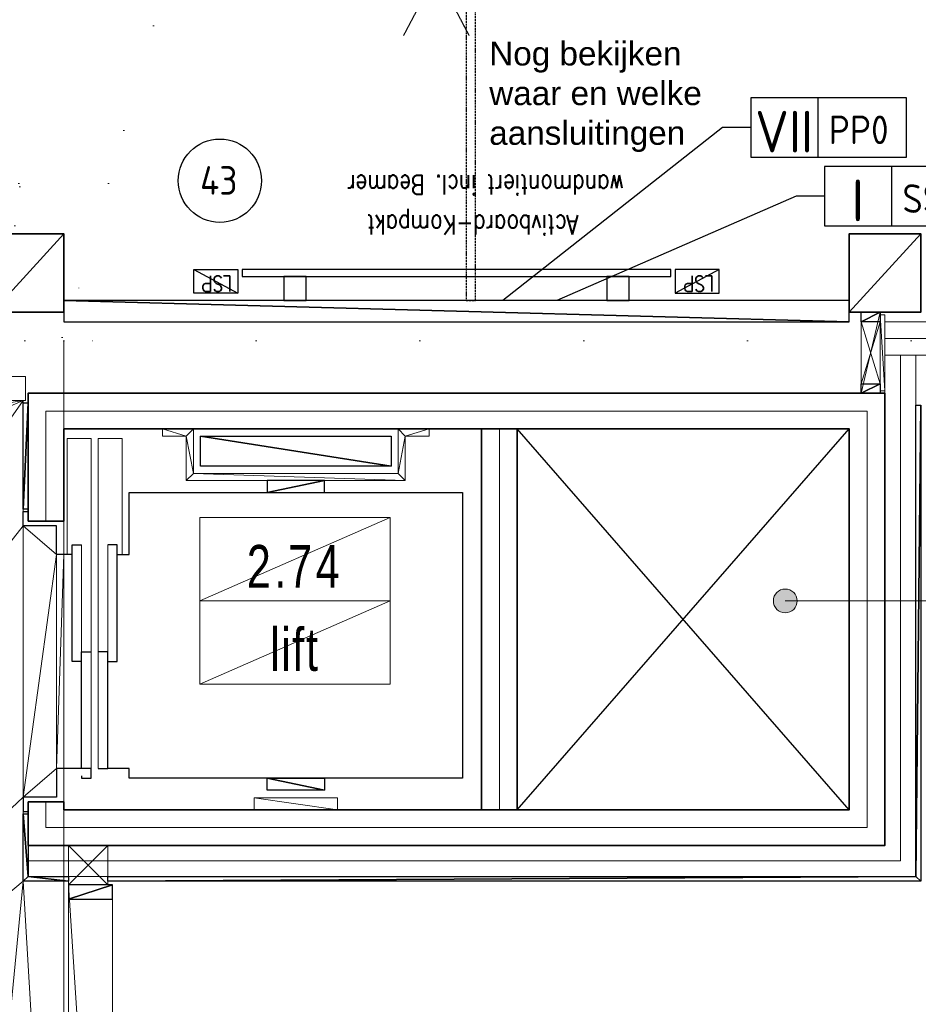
# Model space of a CAD drawing. Header units: millimetres. Extents: x -437 to 139813, y -473 to 90544.
# Tile 53 of 149: x 60078 to 63853, y 57257 to 61394. Entities that reach past the tile are written whole.
import ezdxf
from ezdxf.enums import TextEntityAlignment as Align

# ---------------------------------------------------------------- set-up
doc = ezdxf.new("R2010")
doc.units = ezdxf.units.MM
for name, pattern in [('DGN Style 1', [688.000884, 1.14476, -686.856124]), ('DGN Style 2', [1144.760206, 686.856124, -457.904082]), ('HHL_M011', [12, 8, -2, 0, -2]), ('HHL_V050', [3, 2, -1])]:
    doc.linetypes.add(name, pattern=pattern)
for name, color, linetype in [('00-HHL-Einrichtung Allgem', 3, 'Continuous'), ('00-HHL-Installationen', 2, 'Continuous'), ('B4TM', 3, 'Continuous'), ('BO-00-boards', 3, 'Continuous'), ('DR-80-txt', 2, 'Continuous'), ('DR-90-points', 31, 'Continuous'), ('ME-00-media', 93, 'Continuous'), ('Xref', 253, 'Continuous')]:
    doc.layers.add(name, color=color, linetype=linetype)
for name, color, linetype, lineweight in [('059 Kader (tekening)', 253, 'Continuous', 13), ('19012-DO-laag 02 - 004 Ruimtenummers', 253, 'Continuous', 13), ('19012-DO-laag 02 - 004b ruimtenr + m²', 253, 'Continuous', 13), ('19012-DO-laag 02 - 025 Liften', 253, 'Continuous', 13), ('19012-DO-laag 02 - 035 Houtconstructies', 253, 'Continuous', 13), ('19012-DO-laag 02 - 036 Plaatmateriaal', 253, 'Continuous', 13)]:
    doc.layers.add(name, color=color, linetype=linetype, lineweight=lineweight)
doc.styles.add('Arial 1.8 mm', font='arial.ttf', dxfattribs={"width": 0.722222, "height": 1.8})
doc.styles.add('ISO', font='isocp.shx')
doc.styles.add('Roman', font='Romans.shx', dxfattribs={"width": 0.8})
doc.styles.get("Standard").update_dxf_attribs({"font": 'arial.ttf'})
doc.linetypes.add('isolatie(plaat)', pattern='A,0,[20,dgnlstyle-ags_linetypes_v8.shx,S=0.009048,R=0,X=0,Y=0],-1.14', length=1.14)
doc.linetypes.add('kalkzandsteen', pattern='A,-0.5,[3,dgnlstyle-ags_linetypes_v8.shx,S=0.007937,R=0,X=0,Y=0],-0.5', length=1)

# ---------------------------------------------------------------- blocks, each defined once
blk = doc.blocks.new('AE1')
at = {"layer": '059 Kader (tekening)', "color": 12, "linetype": 'Continuous', "lineweight": 13}
mesh = blk.add_polyface(dxfattribs=at)
corners = [(0, 0), (1399, 0), (1399, 841), (0, 841)]
mesh.append_faces([[corners[k] for k in face] for face in [(3, 1, 2)]], dxfattribs={"vtx0": -1, "color": 12})
mesh.append_faces([[corners[k] for k in face] for face in [(3, 0, 1)]], dxfattribs={"vtx2": -1, "color": 12})
at = {"layer": '059 Kader (tekening)', "color": 12, "linetype": 'Continuous', "lineweight": 35}
mesh = blk.add_polyface(dxfattribs=at)
corners = [(10, 10), (1389, 10), (1389, 831), (10, 831)]
mesh.append_faces([[corners[k] for k in face] for face in [(0, 2, 3)]], dxfattribs={"vtx0": -1, "color": 12})
mesh.append_faces([[corners[k] for k in face] for face in [(1, 2, 0)]], dxfattribs={"vtx1": -1, "color": 12})
blk = doc.blocks.new('*U77')
at = {"layer": '19012-DO-laag 02 - 004 Ruimtenummers', "linetype": 'Continuous', "lineweight": 13}
h = blk.add_hatch(color=256, dxfattribs=at)
edge = h.paths.add_edge_path()
edge.add_arc((-400, 0), 50, 0, 360)
blk.add_line((450, 0), (-400, 0), dxfattribs=at)
blk.add_circle((-400, 0), 50, dxfattribs=at)
blk = doc.blocks.new('lift 003 (9 pers)')
at = {"layer": '19012-DO-laag 02 - 025 Liften', "linetype": 'Continuous', "lineweight": 25, "flags": 128}
for points in [[(140, 375), (140, 425), (-120, 425), (-120, 1825), (1080, 1825), (1080, 425), (1040, 425), (1040, 335)], [(590, 335), (590, 375), (100, 375), (100, 335)], [(1040, 295), (1040, 335), (550, 335), (550, 295)], [(1070, 225), (1080, 225), (1080, 265), (1040, 265), (1040, 225), (550, 225), (550, 265)], [(590, 225), (590, 185), (100, 185), (100, 225)], [(1040, 225), (1040, 120), (1160, 120), (1160, -20), (1220, -20), (1220, 0)], [(140, 185), (140, 120), (20, 120), (20, -20), (-40, -20), (-40, 0)]]:
    blk.add_lwpolyline(points, dxfattribs=at)
at = {"layer": '19012-DO-laag 02 - 025 Liften', "linetype": 'Continuous', "lineweight": 13, "flags": 128}
for points in [[(550, 295), (-347, 295), (-347, 395), (140, 395)], [(100, 335), (550, 335)], [(550, 295), (1040, 295)], [(550, 265), (-347, 265), (-347, 165), (140, 165)], [(550, 265), (1040, 265)], [(100, 225), (590, 225)]]:
    blk.add_lwpolyline(points, dxfattribs=at)
at = {"layer": '19012-DO-laag 02 - 025 Liften', "linetype": 'Continuous', "lineweight": 13}
mesh = blk.add_polyface(dxfattribs=at)
corners = [(-357, 1685), (-387, 1685), (-387, 1555), (-200, 1555), (-200, 695), (-387, 695), (-387, 565), (-357, 565), (-357, 665), (-170, 665), (-170, 1585), (-357, 1585)]
mesh.append_faces([[corners[k] for k in face] for face in [(1, 11, 0), (8, 6, 7)]], dxfattribs={"vtx0": -1})
mesh.append_faces([[corners[k] for k in face] for face in [(6, 8, 5), (5, 8, 4), (4, 10, 3)]], dxfattribs={"vtx0": -1, "vtx1": -1})
mesh.append_faces([[corners[k] for k in face] for face in [(11, 2, 3), (11, 1, 2), (4, 8, 9), (4, 9, 10), (3, 10, 11)]], dxfattribs={"vtx0": -1, "vtx2": -1})
at = {"layer": '19012-DO-laag 02 - 025 Liften', "linetype": 'Continuous', "lineweight": 25}
mesh = blk.add_polyface(dxfattribs=at)
corners = [(-230, 725), (-357, 725), (-357, 1525), (-230, 1525)]
mesh.append_faces([[corners[k] for k in face] for face in [(3, 1, 2)]], dxfattribs={"vtx0": -1})
mesh.append_faces([[corners[k] for k in face] for face in [(3, 0, 1)]], dxfattribs={"vtx2": -1})
at = {"layer": '19012-DO-laag 02 - 025 Liften', "linetype": 'Continuous', "lineweight": 13}
mesh = blk.add_polyface(dxfattribs=at)
corners = [(1163, 1300), (1213, 1300), (1213, 950), (1163, 950)]
mesh.append_faces([[corners[k] for k in face] for face in [(3, 1, 2)]], dxfattribs={"vtx0": -1})
mesh.append_faces([[corners[k] for k in face] for face in [(3, 0, 1)]], dxfattribs={"vtx2": -1})
at = {"layer": '19012-DO-laag 02 - 025 Liften', "linetype": 'Continuous', "lineweight": 25}
mesh = blk.add_polyface(dxfattribs=at)
corners = [(-170, 1005), (-120, 1005), (-120, 1245), (-170, 1245)]
mesh.append_faces([[corners[k] for k in face] for face in [(3, 1, 2)]], dxfattribs={"vtx0": -1})
mesh.append_faces([[corners[k] for k in face] for face in [(3, 0, 1)]], dxfattribs={"vtx2": -1})
mesh = blk.add_polyface(dxfattribs=at)
corners = [(1130, 1005), (1080, 1005), (1080, 1245), (1130, 1245)]
mesh.append_faces([[corners[k] for k in face] for face in [(3, 1, 2)]], dxfattribs={"vtx0": -1})
mesh.append_faces([[corners[k] for k in face] for face in [(3, 0, 1)]], dxfattribs={"vtx2": -1})
blk = doc.blocks.new('ruimtenr 04_6')
at = {"layer": '19012-DO-laag 02 - 004 Ruimtenummers', "linetype": 'Continuous', "lineweight": 13, "insert": (4, -2.05), "char_height": 1.8, "attachment_point": 5, "line_spacing_factor": 0.6, "style": 'Arial 1.8 mm'}
blk.add_mtext('\\H1x;\\W0.722222;\\T1.145;2.74', dxfattribs=at)
at = {"layer": '19012-DO-laag 02 - 004b ruimtenr + m²', "linetype": 'Continuous', "lineweight": 13, "insert": (4, -5.55), "char_height": 1.8, "attachment_point": 5, "line_spacing_factor": 0.6, "style": 'Arial 1.8 mm'}
blk.add_mtext('\\H1x;\\W0.722222;\\T1.145;lift', dxfattribs=at)
at = {"layer": '19012-DO-laag 02 - 004 Ruimtenummers', "linetype": 'Continuous', "lineweight": 13}
mesh = blk.add_polyface(dxfattribs=at)
corners = [(0, 0), (8, 0), (8, -3.5), (0, -3.5)]
mesh.append_faces([[corners[k] for k in face] for face in [(3, 1, 2)]], dxfattribs={"vtx0": -1})
mesh.append_faces([[corners[k] for k in face] for face in [(3, 0, 1)]], dxfattribs={"vtx2": -1})
at = {"layer": '19012-DO-laag 02 - 004b ruimtenr + m²', "linetype": 'Continuous', "lineweight": 13}
mesh = blk.add_polyface(dxfattribs=at)
corners = [(0, -3.5), (8, -3.5), (8, -7), (0, -7)]
mesh.append_faces([[corners[k] for k in face] for face in [(3, 1, 2)]], dxfattribs={"vtx0": -1})
mesh.append_faces([[corners[k] for k in face] for face in [(3, 0, 1)]], dxfattribs={"vtx2": -1})
blk = doc.blocks.new('*U158')
at = {"layer": '19012-DO-laag 02 - 035 Houtconstructies', "linetype": 'DGN Style 2', "lineweight": 13}
for p, q in [((-39.95, -130), (40.05, 130)), ((-39.95, 130), (40.05, -130))]:
    blk.add_line(p, q, dxfattribs=at)
at = {"layer": '19012-DO-laag 02 - 035 Houtconstructies', "linetype": 'Continuous', "lineweight": 13}
mesh = blk.add_polyface(dxfattribs=at)
corners = [(40.05, -170), (-39.95, -170), (-39.95, 170), (40.05, 170)]
mesh.append_faces([[corners[k] for k in face] for face in [(3, 1, 2)]], dxfattribs={"vtx0": -1})
mesh.append_faces([[corners[k] for k in face] for face in [(3, 0, 1)]], dxfattribs={"vtx2": -1})
at = {"layer": '19012-DO-laag 02 - 035 Houtconstructies', "lineweight": 25}
mesh = blk.add_polyface(dxfattribs=at)
corners = [(-39.95, 170), (40.05, 170), (40.05, 130), (-39.95, 130)]
mesh.append_faces([[corners[k] for k in face] for face in [(3, 1, 2)]], dxfattribs={"vtx0": -1})
mesh.append_faces([[corners[k] for k in face] for face in [(3, 0, 1)]], dxfattribs={"vtx2": -1})
mesh = blk.add_polyface(dxfattribs=at)
corners = [(-39.95, -130), (40.05, -130), (40.05, -170), (-39.95, -170)]
mesh.append_faces([[corners[k] for k in face] for face in [(3, 1, 2)]], dxfattribs={"vtx0": -1})
mesh.append_faces([[corners[k] for k in face] for face in [(3, 0, 1)]], dxfattribs={"vtx2": -1})
blk = doc.blocks.new('*U157')
at = {"layer": '19012-DO-laag 02 - 035 Houtconstructies', "linetype": 'Continuous', "lineweight": 13}
blk.add_blockref('*U158', (-10, 0), dxfattribs=at)
at = {"layer": '19012-DO-laag 02 - 036 Plaatmateriaal', "linetype": 'Continuous', "lineweight": 13}
mesh = blk.add_polyface(dxfattribs=at)
corners = [(30.05, -160), (50.05, -160), (50.05, 160), (30.05, 160)]
mesh.append_faces([[corners[k] for k in face] for face in [(3, 1, 2)]], dxfattribs={"vtx0": -1})
mesh.append_faces([[corners[k] for k in face] for face in [(3, 0, 1)]], dxfattribs={"vtx2": -1})
blk = doc.blocks.new('Beamer')
at = {"layer": 'ME-00-media', "color": 7, "linetype": 'HHL_V050'}
for q in [(496.7, 202), (496.7, -72)]:
    blk.add_line((235, 65), q, dxfattribs=at)
at = {"layer": 'ME-00-media'}
blk.add_lwpolyline([(0, -150), (235, -150), (235, 150), (0, 150)], close=True, dxfattribs=at)
at = {"layer": 'DR-90-points', "style": 'ISO', "width": 0.8}
for s, p in [('Tasten ', (94, -125.9)), ('oben', (205, -120.4))]:
    blk.add_text(s, height=70, rotation=90, dxfattribs=at).set_placement(p)
blk = doc.blocks.new('Activboard-Kompakt-64')
at = {"layer": 'BO-00-boards'}
for points in [[(-726, -100), (-631, -100), (-631, 0), (-726, 0)], [(631, -100), (726, -100), (726, 0), (631, 0)], [(-900, -130), (900, -130), (900, -100), (-900, -100)]]:
    blk.add_lwpolyline(points, close=True, dxfattribs=at)
at = {"layer": 'BO-00-boards', "color": 2, "linetype": 'HHL_M011'}
blk.add_lwpolyline([(-80.1, 0), (-80.1, -1610), (-40, -1610), (-40, 0)], close=True, dxfattribs=at)
at = {"layer": 'DR-90-points', "linetype": 'HHL_V050'}
blk.add_line((-631, 0), (631, 0), dxfattribs=at)
at = {"layer": 'ME-00-media', "color": 1}
for p, q in [((-1103.5, -130), (-918, -30)), ((1103.5, -130), (918, -30))]:
    blk.add_line(p, q, dxfattribs=at)
at = {"layer": 'ME-00-media', "color": 2}
for points in [[(-1103.5, -130), (-918, -130), (-918, -30), (-1103.5, -30)], [(1103.5, -130), (918, -130), (918, -30), (1103.5, -30)]]:
    blk.add_lwpolyline(points, close=True, dxfattribs=at)
at = {"layer": 'ME-00-media', "rotation": 89.99999999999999}
blk.add_blockref('Beamer', (150, -1610), dxfattribs=at)
at = {"layer": 'DR-80-txt', "linetype": 'Continuous', "style": 'Roman', "width": 0.8}
for s, p in [('Activboard-Kompakt', (-512.2, -357.6)), ('wandmontiert incl. Beamer', (-703.8, -525.5))]:
    blk.add_text(s, height=80, dxfattribs=at).set_placement(p)
at = {"layer": 'ME-00-media', "color": 1, "style": 'Roman', "width": 0.8}
for p in [(-1081.6, -102.6), (942.7, -102.6)]:
    blk.add_text('LSP', height=65, dxfattribs=at).set_placement(p)
blk = doc.blocks.new('POSITIONSNUMMER-57')
at = {"layer": '00-HHL-Einrichtung Allgem', "color": 31}
blk.add_circle((0, 0), 175, dxfattribs=at)
at = {"layer": '00-HHL-Einrichtung Allgem', "color": 4, "style": 'ISO', "flags": 8}
blk.add_attdef('POS', text='', height=120, dxfattribs=at).set_placement((-4.7, -58.9), align=Align.CENTER)

msp = doc.modelspace()

# ---------------------------------------------------------------- linework, layer by layer
at = {"layer": 'B4TM', "color": 1}
for p, q in [((63030.3, 60940.8), (62107.8, 60214.2)), ((63149.5, 60940.8), (63030.3, 60940.8)), ((63340, 60652), (62334.9, 60214.2)), ((63459.2, 60652), (63340, 60652))]:
    msp.add_line(p, q, dxfattribs=at)
for points in [[(63149.5, 60815.8), (63803.4, 60815.8), (63803.4, 61065.8), (63149.5, 61065.8)], [(63430.7, 60815.8), (63803.4, 60815.8), (63803.4, 61065.8), (63430.7, 61065.8)], [(63459.2, 60527), (64257.2, 60527), (64257.2, 60777), (63459.2, 60777)], [(63740.4, 60527), (64257.2, 60527), (64257.2, 60777), (63740.4, 60777)]]:
    msp.add_lwpolyline(points, close=True, dxfattribs=at)
at = {"layer": 'Xref', "linetype": 'Continuous', "lineweight": 13}
for p, q in [((63713, 60124.2), (63713, 59984.2)), ((60263, 60044.2), (60263, 54794.2)), ((63843, 59984.2), (63713, 59984.2)), ((52763, 59894.2), (60103, 59894.2)), ((60103, 59894.2), (60103, 59844.2)), ((60103, 59794.2), (60103, 59844.2)), ((52763, 59794.2), (60103, 59794.2)), ((60113, 57794.2), (60113, 57924.2)), ((60283, 57759.2), (60448, 57924.2)), ((60283, 57924.2), (60448, 57759.2))]:
    msp.add_line(p, q, dxfattribs=at)
at = {"layer": 'Xref', "linetype": 'Continuous', "lineweight": 35}
for p, q in [((62018, 59674.2), (62168, 59674.2)), ((60263, 59287.2), (60113, 59287.2)), ((60263, 58107.2), (60113, 58107.2)), ((62018, 58074.2), (62168, 58074.2))]:
    msp.add_line(p, q, dxfattribs=at)
at = {"layer": 'Xref'}
for p, q in [((62168, 58074.2), (63563, 59674.2)), ((63563, 58074.2), (62168, 59674.2))]:
    msp.add_line(p, q, dxfattribs=at)
at = {"layer": 'Xref', "linetype": 'isolatie(plaat)', "lineweight": 13, "ltscale": 140, "flags": 128}
msp.add_lwpolyline([(67563, 60314.2), (67563, 60054.2), (63713, 60054.2)], dxfattribs=at)
at = {"layer": 'Xref', "linetype": 'Continuous', "lineweight": 13, "flags": 128}
for points in [[(67633, 60314.2), (67633, 59984.2), (63713, 59984.2)], [(67493, 60314.2), (67493, 60124.2), (63713, 60124.2)], [(60113, 57924.2), (63713, 57924.2), (63713, 59984.2)], [(60113, 57794.2), (63843, 57794.2), (63843, 59984.2)]]:
    msp.add_lwpolyline(points, dxfattribs=at)
at = {"layer": 'Xref', "linetype": 'isolatie(plaat)', "lineweight": 13, "ltscale": 130, "flags": 128}
msp.add_lwpolyline([(60113, 57859.2), (63778, 57859.2), (63778, 59984.2)], dxfattribs=at)
at = {"layer": 'Xref', "linetype": 'Continuous', "lineweight": 35, "flags": 128}
for points in [[(60113, 59287.2), (60113, 59824.2), (63713, 59824.2), (63713, 57924.2), (60113, 57924.2), (60113, 58107.2)], [(60263, 59287.2), (60263, 59674.2), (63563, 59674.2), (63563, 58074.2), (60263, 58074.2), (60263, 58107.2)], [(62018, 59674.2), (62018, 58074.2)], [(62168, 59674.2), (62168, 58074.2)]]:
    msp.add_lwpolyline(points, dxfattribs=at)
at = {"layer": 'Xref', "linetype": 'kalkzandsteen', "lineweight": 13, "ltscale": 150, "flags": 128}
for points in [[(60188, 59287.2), (60188, 59749.2), (63638, 59749.2), (63638, 57999.2), (60188, 57999.2), (60188, 58107.2)], [(62093, 59674.2), (62093, 58074.2)]]:
    msp.add_lwpolyline(points, dxfattribs=at)

# ---------------------------------------------------------------- block references
at = {"layer": '00-HHL-Einrichtung Allgem'}
ref = msp.add_blockref('POSITIONSNUMMER-57', (60918.8, 60717.2, -738.5), dxfattribs=at)
ref.add_attrib('POS', '43', dxfattribs={"color": 4, "height": 120, "style": 'ISO'}).set_placement((60914.1, 60658.3, -738.5), align=Align.CENTER)
at = {"layer": 'B4TM', "rotation": 180}
msp.add_blockref('Activboard-Kompakt-64', (61913, 60214.2), dxfattribs=at)
at = {"layer": 'Xref', "linetype": 'Continuous', "lineweight": 35, "xscale": 100, "yscale": 100, "zscale": 100}
msp.add_blockref('AE1', (-87, 6444.2), dxfattribs=at)
at = {"layer": 'Xref', "linetype": 'Continuous', "lineweight": 13}
for name, p in [('*U157', (63662.9, 59994.2)), ('*U77', (63694.1, 58951.7))]:
    msp.add_blockref(name, p, dxfattribs=at)
at = {"layer": 'Xref', "linetype": 'Continuous', "lineweight": 25, "rotation": 270}
msp.add_blockref('lift 003 (9 pers)', (60113, 59287.2), dxfattribs=at)
at = {"layer": 'Xref', "linetype": 'Continuous', "lineweight": 13, "xscale": 100, "yscale": 100, "zscale": 100}
msp.add_blockref('ruimtenr 04_6', (60834.4, 59301.7), dxfattribs=at)

# ---------------------------------------------------------------- texts
at = {"layer": '00-HHL-Installationen', "color": 4, "style": 'ISO', "flags": 4}
for tag, p in [('VII', (63289.3, 60835.8)), ('I', (63599, 60547))]:
    msp.add_attdef(tag, text='', height=175, dxfattribs=at).set_placement(p, align=Align.CENTER)
at = {"layer": '00-HHL-Installationen', "color": 3, "style": 'ISO', "flags": 4}
for tag, p in [('PP0', (63476.8, 60870.8)), ('SS535', (63786.5, 60582))]:
    msp.add_attdef(tag, p, '', height=120, dxfattribs=at)
at = {"layer": 'B4TM', "color": 1, "insert": (62050.6, 60837.7), "char_height": 100, "width": 958.234, "attachment_point": 7, "rotation": 0.007}
msp.add_mtext('Nog bekijken waar en welke aansluitingen', dxfattribs=at)

# ---------------------------------------------------------------- meshes
at = {"layer": 'Xref', "linetype": 'DGN Style 1', "lineweight": 13}
mesh = msp.add_polyface(dxfattribs=at)
corners = [(52913, 85844.2), (67613, 85844.2), (67613, 60044.2), (60263, 60044.2), (41813, 60044.2), (41813, 85844.2), (49313, 85844.2), (49313, 85834.2), (52913, 85834.2)]
mesh.append_faces([[corners[k] for k in face] for face in [(3, 1, 2), (1, 8, 0), (7, 5, 6)]], dxfattribs={"vtx0": -1})
mesh.append_faces([[corners[k] for k in face] for face in [(8, 3, 7), (4, 7, 3)]], dxfattribs={"vtx0": -1, "vtx1": -1})
mesh.append_faces([[corners[k] for k in face] for face in [(3, 8, 1)]], dxfattribs={"vtx0": -1, "vtx1": -1, "vtx2": -1})
mesh.append_faces([[corners[k] for k in face] for face in [(7, 4, 5)]], dxfattribs={"vtx0": -1, "vtx2": -1})
at = {"layer": 'Xref', "linetype": 'Continuous', "lineweight": 35}
mesh = msp.add_polyface(dxfattribs=at)
corners = [(59963, 60494.2), (60263, 60494.2), (60263, 60164.2), (59963, 60164.2)]
mesh.append_faces([[corners[k] for k in face] for face in [(3, 1, 2)]], dxfattribs={"vtx0": -1})
mesh.append_faces([[corners[k] for k in face] for face in [(3, 0, 1)]], dxfattribs={"vtx2": -1})
mesh = msp.add_polyface(dxfattribs=at)
corners = [(63563, 60494.2), (63863, 60494.2), (63863, 60164.2), (63563, 60164.2)]
mesh.append_faces([[corners[k] for k in face] for face in [(3, 1, 2)]], dxfattribs={"vtx0": -1})
mesh.append_faces([[corners[k] for k in face] for face in [(3, 0, 1)]], dxfattribs={"vtx2": -1})
at = {"layer": 'Xref', "linetype": 'Continuous', "lineweight": 13, "transparency": 33554559}
mesh = msp.add_polyface(dxfattribs=at)
corners = [(41563, 60314.2), (39048, 60314.2), (39048, 57659.2), (39063, 57659.2), (39063, 55884.2), (40698, 55884.2), (40698, 57534.2), (46403, 57534.2), (46403, 51254.2), (44823, 51254.2), (44823, 49909.2), (44838, 49909.2), (44838, 49604.2), (48763, 49604.2), (48763, 54894.2), (56663, 54894.2), (56663, 54894.2), (56663, 54194.2), (56575.5, 54194.2), (56575.5, 50844.2), (57283, 50844.2), (57283, 47068.2), (59813.1, 47068.2), (59813.1, 54894.2), (60263, 54894.2), (60263, 57774.2), (60093, 57774.2), (60093, 58127.2), (60233, 58127.2), (60233, 58247.2), (60263, 58247.2), (60263, 59147.2), (60233, 59147.2), (60233, 59267.2), (60093, 59267.2), (60093, 59794.2), (41563, 59794.2)]
mesh.append_faces([[corners[k] for k in face] for face in [(26, 24, 25), (22, 20, 21), (19, 17, 18), (3, 1, 2), (29, 27, 28), (1, 36, 0), (6, 4, 5), (34, 32, 33), (31, 29, 30), (11, 9, 10)]], dxfattribs={"vtx0": -1})
mesh.append_faces([[corners[k] for k in face] for face in [(12, 8, 11), (13, 8, 12), (8, 14, 7), (20, 17, 19), (17, 23, 15), (32, 29, 31), (4, 6, 3)]], dxfattribs={"vtx0": -1, "vtx1": -1})
mesh.append_faces([[corners[k] for k in face] for face in [(7, 14, 35), (26, 15, 23), (15, 27, 34), (20, 23, 17), (1, 3, 6), (1, 6, 36), (34, 27, 32), (27, 29, 32)]], dxfattribs={"vtx0": -1, "vtx1": -1, "vtx2": -1})
mesh.append_faces([[corners[k] for k in face] for face in [(8, 13, 14), (11, 8, 9), (35, 14, 15), (15, 26, 27), (26, 23, 24), (20, 22, 23), (15, 34, 35), (7, 35, 36), (36, 6, 7)]], dxfattribs={"vtx0": -1, "vtx2": -1})
at = {"layer": 'Xref', "linetype": 'Continuous', "lineweight": 25}
mesh = msp.add_polyface(dxfattribs=at)
corners = [(60263, 60124.2), (63563, 60124.2), (63563, 60214.2), (60263, 60214.2)]
mesh.append_faces([[corners[k] for k in face] for face in [(3, 1, 2)]], dxfattribs={"vtx0": -1})
mesh.append_faces([[corners[k] for k in face] for face in [(3, 0, 1)]], dxfattribs={"vtx2": -1})
mesh = msp.add_polyface(dxfattribs=at)
corners = [(60113, 59337.2), (60093, 59337.2), (60093, 59784.2), (60113, 59784.2)]
mesh.append_faces([[corners[k] for k in face] for face in [(3, 1, 2)]], dxfattribs={"vtx0": -1})
mesh.append_faces([[corners[k] for k in face] for face in [(3, 0, 1)]], dxfattribs={"vtx2": -1})
mesh = msp.add_polyface(dxfattribs=at)
corners = [(60448, 57774.2), (60448, 57794.2), (63843, 57794.2), (63843, 59774.2), (63863, 59774.2), (63863, 57774.2)]
mesh.append_faces([[corners[k] for k in face] for face in [(4, 2, 3), (2, 0, 1)]], dxfattribs={"vtx0": -1})
mesh.append_faces([[corners[k] for k in face] for face in [(5, 2, 4)]], dxfattribs={"vtx0": -1, "vtx1": -1})
mesh.append_faces([[corners[k] for k in face] for face in [(2, 5, 0)]], dxfattribs={"vtx0": -1, "vtx2": -1})
mesh = msp.add_polyface(dxfattribs=at)
corners = [(60093, 58057.2), (60113, 58057.2), (60113, 57794.2), (60283, 57794.2), (60283, 57774.2), (60093, 57774.2)]
mesh.append_faces([[corners[k] for k in face] for face in [(4, 2, 3), (2, 0, 1)]], dxfattribs={"vtx0": -1})
mesh.append_faces([[corners[k] for k in face] for face in [(5, 2, 4)]], dxfattribs={"vtx0": -1, "vtx1": -1})
mesh.append_faces([[corners[k] for k in face] for face in [(2, 5, 0)]], dxfattribs={"vtx0": -1, "vtx2": -1})
at = {"layer": 'Xref', "linetype": 'Continuous', "lineweight": 13}
mesh = msp.add_polyface(dxfattribs=at)
corners = [(60283, 57759.2), (60448, 57759.2), (60448, 57924.2), (60283, 57924.2)]
mesh.append_faces([[corners[k] for k in face] for face in [(3, 1, 2)]], dxfattribs={"vtx0": -1})
mesh.append_faces([[corners[k] for k in face] for face in [(3, 0, 1)]], dxfattribs={"vtx2": -1})
at = {"layer": 'Xref', "linetype": 'Continuous', "lineweight": 25}
mesh = msp.add_polyface(dxfattribs=at)
corners = [(60468, 57699.2), (60468, 57759.2), (60283, 57759.2), (60283, 57699.2)]
mesh.append_faces([[corners[k] for k in face] for face in [(3, 1, 2)]], dxfattribs={"vtx0": -1})
mesh.append_faces([[corners[k] for k in face] for face in [(3, 0, 1)]], dxfattribs={"vtx2": -1})
at = {"layer": 'Xref', "linetype": 'Continuous', "lineweight": 13}
mesh = msp.add_polyface(dxfattribs=at)
corners = [(60468, 57759.2), (60283, 57759.2), (60283, 54909.2), (60468, 54909.2)]
mesh.append_faces([[corners[k] for k in face] for face in [(3, 1, 2)]], dxfattribs={"vtx0": -1})
mesh.append_faces([[corners[k] for k in face] for face in [(3, 0, 1)]], dxfattribs={"vtx2": -1})

doc.saveas('drawing.dxf')
